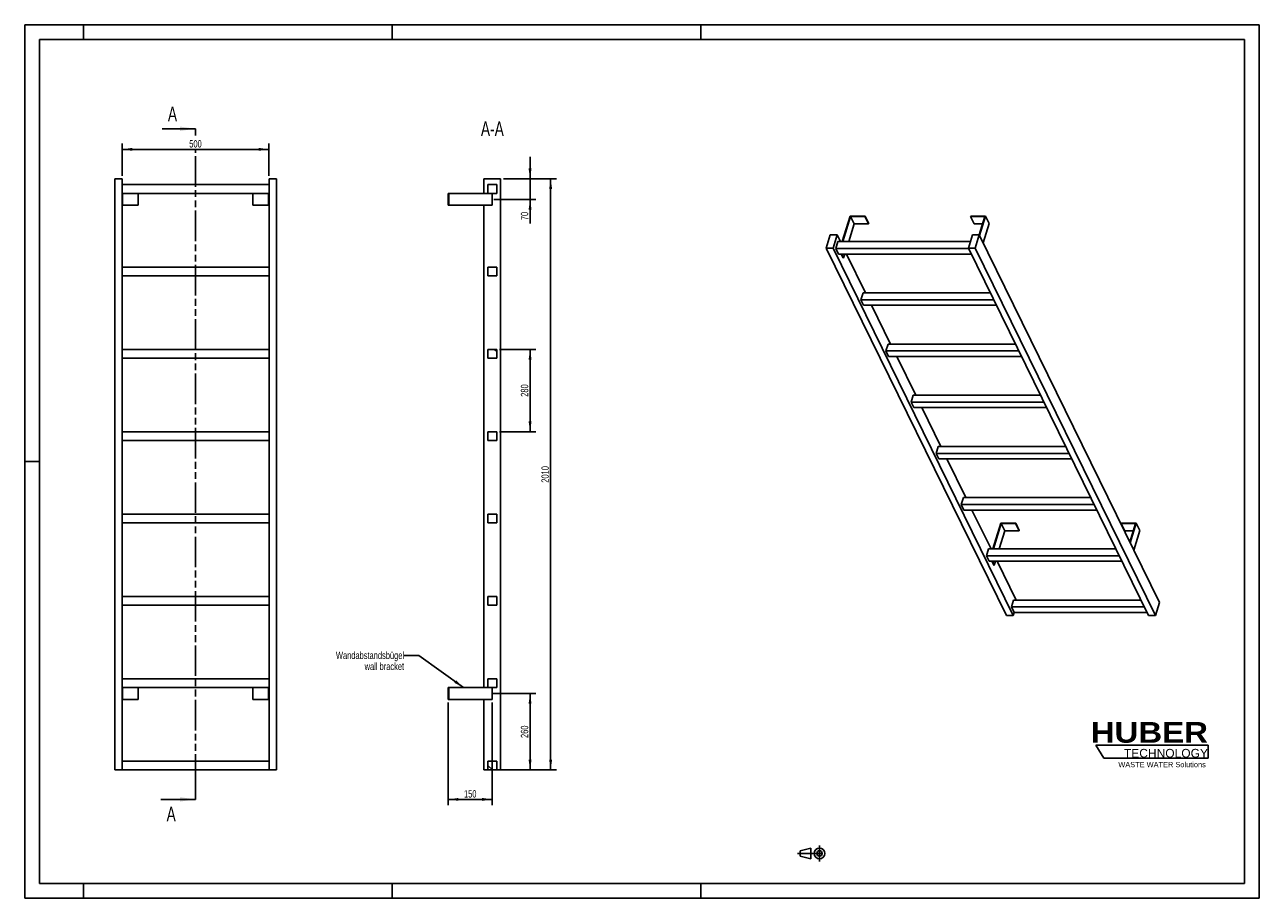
# Model space of a CAD drawing. Header units: millimetres. Extents: x 0 to 4200, y 0 to 2970.
import ezdxf

# ---------------------------------------------------------------- set-up
doc = ezdxf.new("R2010")
doc.units = ezdxf.units.MM
doc.header["$LTSCALE"] = 231
doc.linetypes.add('CENTER', pattern=[0.6, 0.375, -0.075, 0.075, -0.075])
doc.linetypes.add('PHANTOM', pattern=[0.8, 0.45, -0.05, 0.1, -0.05, 0.1, -0.05])
doc.layers.get('0').update_dxf_attribs({"linetype": 'CONTINUOUS'})
for name, color, linetype in [('050_DIMENSIONING', 7, 'CONTINUOUS'), ('053_NOTES', 7, 'CONTINUOUS'), ('HATCHING_BL0', 7, 'CONTINUOUS'), ('HUBER_Logo_BL1', 7, 'CONTINUOUS')]:
    doc.layers.add(name, color=color, linetype=linetype)
doc.styles.get("Standard").update_dxf_attribs({"font": 'txt', "width": 0.7})
doc.styles.add('TEXTSTYLE_2', font='ariblk.ttf')
doc.styles.add('TEXTSTYLE_3', font='arial.ttf')
doc.dimstyles.new('DIMSTYLE_1', dxfattribs={"dimtxt": 25, "dimasz": 35, "dimexe": 2, "dimexo": 1, "dimtad": 1, "dimdec": 1, "dimtxsty": 'STANDARD', "dimblk": '_FILLED', "dimblk1": '_FILLED', "dimblk2": '_FILLED', "dimcen": 0.09, "dimazin": 2, "dimtp": 0.8, "dimtm": 0.8, "dimtfac": 1, "dimtdec": 1, "dimtofl": 0, "dimtmove": 0, "dimatfit": 3, "dimldrblk": '_FILLED', "dimfxl": 1, "dimtolj": 1, "dimarcsym": 0})
doc.dimstyles.new('DIMSTYLE_2', dxfattribs={"dimtxt": 25, "dimasz": 35, "dimexe": 2, "dimexo": 1, "dimtad": 1, "dimdec": 1, "dimtxsty": 'STANDARD', "dimblk": '_FILLED', "dimblk1": '_FILLED', "dimblk2": '_FILLED', "dimcen": 0.09, "dimazin": 2, "dimtp": 0.5, "dimtm": 0.5, "dimtfac": 1, "dimtdec": 1, "dimtofl": 0, "dimtmove": 0, "dimatfit": 3, "dimldrblk": '_FILLED', "dimfxl": 1, "dimtolj": 1, "dimarcsym": 0})
doc.dimstyles.new('DIMSTYLE_3', dxfattribs={"dimtxt": 25, "dimasz": 35, "dimexe": 2, "dimexo": 1, "dimtad": 1, "dimdec": 1, "dimtxsty": 'STANDARD', "dimblk": '_FILLED', "dimblk1": '_FILLED', "dimblk2": '_FILLED', "dimcen": 0.09, "dimazin": 2, "dimtp": 0.3, "dimtm": 0.3, "dimtfac": 1, "dimtdec": 1, "dimtofl": 0, "dimtmove": 0, "dimatfit": 3, "dimldrblk": '_FILLED', "dimfxl": 1, "dimtolj": 1, "dimarcsym": 0})
doc.dimstyles.new('DIMSTYLE_4', dxfattribs={"dimtxt": 25, "dimasz": 35, "dimexe": 2, "dimexo": 1, "dimtad": 1, "dimtxsty": 'STANDARD', "dimblk": '_FILLED', "dimblk1": '_FILLED', "dimblk2": '_FILLED', "dimcen": 0.09, "dimazin": 2, "dimtp": 0.5, "dimtm": 0.5, "dimtfac": 1, "dimtofl": 0, "dimtmove": 0, "dimatfit": 3, "dimldrblk": '_FILLED', "dimfxl": 1, "dimtolj": 1, "dimarcsym": 0})
doc.dimstyles.new('DIMSTYLE_5', dxfattribs={"dimtxt": 25, "dimasz": 35, "dimexe": 2, "dimexo": 1, "dimtad": 1, "dimtxsty": 'STANDARD', "dimblk": '_FILLED', "dimblk1": '_FILLED', "dimblk2": '_FILLED', "dimcen": 0.09, "dimazin": 2, "dimtp": 2, "dimtm": 2, "dimtfac": 1, "dimtofl": 0, "dimtmove": 0, "dimatfit": 3, "dimldrblk": '_FILLED', "dimfxl": 1, "dimtolj": 1, "dimarcsym": 0})
doc.dimstyles.get("Standard").update_dxf_attribs({"dimtxt": 25, "dimasz": 35, "dimexe": 2, "dimexo": 1, "dimtad": 1, "dimtxsty": 'STANDARD', "dimblk": '_FILLED', "dimblk1": '_FILLED', "dimblk2": '_FILLED', "dimcen": 0.09, "dimazin": 2, "dimtol": 1, "dimtp": 0.01, "dimtm": 0.01, "dimtfac": 1, "dimtofl": 0, "dimtmove": 0, "dimatfit": 3, "dimldrblk": '_FILLED', "dimfxl": 1, "dimtolj": 1, "dimarcsym": 0})

# ---------------------------------------------------------------- blocks, each defined once
blk = doc.blocks.new('HUBER_LOGO_BL1', base_point=(3837.5, 503.7))
at = {"layer": 'HUBER_Logo_BL1', "color": 5, "linetype": 'CONTINUOUS'}
for p, q in [((4026.4, 521), (3643.9, 521)), ((3643.9, 521), (3670.9, 476)), ((4026.4, 521), (4026.4, 476)), ((3670.9, 476), (4026.4, 476))]:
    blk.add_line(p, q, dxfattribs=at)
at = {"layer": 'HUBER_Logo_BL1', "color": 2, "linetype": 'CONTINUOUS', "attachment_point": 3, "line_spacing_factor": 0.78}
for s, insert, char_height, width, style in [('HUBER\\P\\fArial;\\H29.25;TECHNOLOGY ', (4025.4, 599.1), 70.2, 387.672, 'TEXTSTYLE_2'), ('WASTE WATER Solutions', (4018, 463.6), 18, 297.033, 'TEXTSTYLE_3')]:
    blk.add_mtext(s, dxfattribs=dict(at, insert=insert, char_height=char_height, width=width, style=style))
blk = doc.blocks.new('_FILLED')
at = {"color": 0, "linetype": 'BYBLOCK'}
blk.add_solid([(0, 0), (-1, 0.143), (-1, -0.143)], dxfattribs=at)
blk = doc.blocks.new('*D0')
at = {"layer": '050_DIMENSIONING', "color": 2, "linetype": 'CONTINUOUS'}
for p, q in [((331.1, 2456.2), (331.1, 2566.2)), ((831.1, 2456.2), (831.1, 2566.2)), ((331.1, 2546.2), (581.1, 2546.2)), ((831.1, 2546.2), (581.1, 2546.2))]:
    blk.add_line(p, q, dxfattribs=at)
at = {"layer": '050_DIMENSIONING', "color": 2, "linetype": 'CONTINUOUS', "xscale": 35, "yscale": 35, "zscale": 35, "rotation": 180}
blk.add_blockref('_FILLED', (331.1, 2546.2), dxfattribs=at)
at = {"layer": '050_DIMENSIONING', "color": 2, "linetype": 'CONTINUOUS', "xscale": 35, "yscale": 35, "zscale": 35}
blk.add_blockref('_FILLED', (831.1, 2546.2), dxfattribs=at)
at = {"layer": '050_DIMENSIONING', "color": 2, "linetype": 'CONTINUOUS', "insert": (581.1, 2577.5), "char_height": 25, "width": 85.714, "attachment_point": 2, "line_spacing_factor": 0.9}
blk.add_mtext('500', dxfattribs=at)
blk = doc.blocks.new('*D1')
at = {"layer": '050_DIMENSIONING', "color": 2, "linetype": 'CONTINUOUS'}
for p, q in [((1590.4, 696.2), (1739.2, 696.2)), ((1719.2, 696.2), (1719.2, 566.2)), ((1719.2, 436.2), (1719.2, 566.2)), ((1629.2, 436.2), (1739.2, 436.2))]:
    blk.add_line(p, q, dxfattribs=at)
at = {"layer": '050_DIMENSIONING', "color": 2, "linetype": 'CONTINUOUS', "xscale": 35, "yscale": 35, "zscale": 35}
for p, rotation in [((1719.2, 696.2), 90), ((1719.2, 436.2), 270)]:
    blk.add_blockref('_FILLED', p, dxfattribs=dict(at, rotation=rotation))
at = {"layer": '050_DIMENSIONING', "color": 2, "linetype": 'CONTINUOUS', "insert": (1687.9, 566.2), "char_height": 25, "width": 88.393, "attachment_point": 2, "rotation": 90, "line_spacing_factor": 0.9}
blk.add_mtext('260', dxfattribs=at)
blk = doc.blocks.new('*D2')
at = {"layer": '050_DIMENSIONING', "color": 2, "linetype": 'CONTINUOUS'}
for p, q in [((1719.2, 2446.2), (1719.2, 2521.2)), ((1719.2, 2521.2), (1719.2, 2411.2)), ((1629.2, 2446.2), (1739.2, 2446.2)), ((1719.2, 2294.4), (1719.2, 2411.2)), ((1595.8, 2376.2), (1739.2, 2376.2)), ((1719.2, 2376.2), (1719.2, 2294.4))]:
    blk.add_line(p, q, dxfattribs=at)
at = {"layer": '050_DIMENSIONING', "color": 2, "linetype": 'CONTINUOUS', "xscale": 35, "yscale": 35, "zscale": 35}
for p, rotation in [((1719.2, 2446.2), 270), ((1719.2, 2376.2), 90)]:
    blk.add_blockref('_FILLED', p, dxfattribs=dict(at, rotation=rotation))
at = {"layer": '050_DIMENSIONING', "color": 2, "linetype": 'CONTINUOUS', "insert": (1687.9, 2333.7), "char_height": 25, "width": 58.929, "attachment_point": 3, "rotation": 90, "line_spacing_factor": 0.9}
blk.add_mtext('70', dxfattribs=at)
blk = doc.blocks.new('*D3')
at = {"layer": '050_DIMENSIONING', "color": 2, "linetype": 'CONTINUOUS'}
for p, q in [((1440.7, 666.2), (1440.7, 316.2)), ((1590.7, 666.2), (1590.7, 316.2)), ((1440.7, 336.2), (1515.7, 336.2)), ((1590.7, 336.2), (1515.7, 336.2))]:
    blk.add_line(p, q, dxfattribs=at)
at = {"layer": '050_DIMENSIONING', "color": 2, "linetype": 'CONTINUOUS', "xscale": 35, "yscale": 35, "zscale": 35, "rotation": 180}
blk.add_blockref('_FILLED', (1440.7, 336.2), dxfattribs=at)
at = {"layer": '050_DIMENSIONING', "color": 2, "linetype": 'CONTINUOUS', "xscale": 35, "yscale": 35, "zscale": 35}
blk.add_blockref('_FILLED', (1590.7, 336.2), dxfattribs=at)
at = {"layer": '050_DIMENSIONING', "color": 2, "linetype": 'CONTINUOUS', "insert": (1515.7, 367.5), "char_height": 25, "width": 77.679, "attachment_point": 2, "line_spacing_factor": 0.9}
blk.add_mtext('150', dxfattribs=at)
blk = doc.blocks.new('*D4')
at = {"layer": '050_DIMENSIONING', "color": 2, "linetype": 'CONTINUOUS'}
for p, q in [((1629.2, 2446.2), (1809.2, 2446.2)), ((1789.2, 2446.2), (1789.2, 1441.2)), ((1789.2, 436.2), (1789.2, 1441.2)), ((1615.7, 436.2), (1809.2, 436.2))]:
    blk.add_line(p, q, dxfattribs=at)
at = {"layer": '050_DIMENSIONING', "color": 2, "linetype": 'CONTINUOUS', "xscale": 35, "yscale": 35, "zscale": 35}
for p, rotation in [((1789.2, 2446.2), 90), ((1789.2, 436.2), 270)]:
    blk.add_blockref('_FILLED', p, dxfattribs=dict(at, rotation=rotation))
at = {"layer": '050_DIMENSIONING', "color": 2, "linetype": 'CONTINUOUS', "insert": (1757.9, 1441.2), "char_height": 25, "width": 109.821, "attachment_point": 2, "rotation": 90, "line_spacing_factor": 0.9}
blk.add_mtext('2010', dxfattribs=at)
blk = doc.blocks.new('*D5')
at = {"layer": '050_DIMENSIONING', "color": 2, "linetype": 'CONTINUOUS'}
for p, q in [((1615.7, 1866.2), (1739.2, 1866.2)), ((1719.2, 1866.2), (1719.2, 1726.2)), ((1719.2, 1586.2), (1719.2, 1726.2)), ((1615.7, 1586.2), (1739.2, 1586.2))]:
    blk.add_line(p, q, dxfattribs=at)
at = {"layer": '050_DIMENSIONING', "color": 2, "linetype": 'CONTINUOUS', "xscale": 35, "yscale": 35, "zscale": 35}
for p, rotation in [((1719.2, 1866.2), 90), ((1719.2, 1586.2), 270)]:
    blk.add_blockref('_FILLED', p, dxfattribs=dict(at, rotation=rotation))
at = {"layer": '050_DIMENSIONING', "color": 2, "linetype": 'CONTINUOUS', "insert": (1687.9, 1726.2), "char_height": 25, "width": 88.393, "attachment_point": 2, "rotation": 90, "line_spacing_factor": 0.9}
blk.add_mtext('280', dxfattribs=at)
blk = doc.blocks.new('PROJEKTIONSMETHODE_1_BL2', base_point=(2680, 152.5))
at = {"color": 2, "linetype": 'CONTINUOUS'}
for p, q in [((2637.8, 161.7), (2674.5, 170.8)), ((2674.5, 134.2), (2674.5, 170.8)), ((2637.8, 143.3), (2637.8, 161.7)), ((2637.8, 143.3), (2674.5, 134.2))]:
    blk.add_line(p, q, dxfattribs=at)
at = {"color": 2, "linetype": 'CENTER'}
for p, q in [((2703.8, 180), (2703.8, 125)), ((2628.7, 152.5), (2731.3, 152.5))]:
    blk.add_line(p, q, dxfattribs=at)
at = {"color": 2, "linetype": 'CONTINUOUS'}
for radius in [18.3, 9.17]:
    blk.add_circle((2703.8, 152.5), radius, dxfattribs=at)
blk = doc.blocks.new('XSEC_FILLED')
at = {"color": 0, "linetype": 'BYBLOCK'}
blk.add_solid([(0, 0), (-1, 0.143), (-1, -0.143)], dxfattribs=at)
blk = doc.blocks.new('HATCHING_BL0', base_point=(522.2, 1476.2))
at = {"layer": 'HATCHING_BL0', "color": 7, "linetype": 'PHANTOM'}
for p, q in [((581.1, 2593), (581.1, 2616.2)), ((581.1, 386.2), (581.1, 2542)), ((581.1, 336.2), (581.1, 386.2))]:
    blk.add_line(p, q, dxfattribs=at)
at = {"layer": 'HATCHING_BL0', "color": 7, "linetype": 'CONTINUOUS', "char_height": 50, "width": 64.286, "attachment_point": 1, "line_spacing_factor": 0.9}
for insert in [(487.2, 2691.2), (482.8, 311.2)]:
    blk.add_mtext('A', dxfattribs=dict(at, insert=insert))
at = {"layer": 'HATCHING_BL0', "color": 7, "linetype": 'CONTINUOUS'}
for points in [[(581.1, 2616.2), (467.6, 2616.2)], [(581.1, 336.2), (463.2, 336.2)]]:
    blk.add_leader(points, dimstyle='STANDARD', override={"dimasz": 52.5, "dimtad": 0, "dimldrblk": 'XSEC_FILLED'}, dxfattribs=at)

msp = doc.modelspace()

# ---------------------------------------------------------------- hatches: boundary and pattern name
at = {"linetype": 'CONTINUOUS'}
h = msp.add_hatch(dxfattribs=at)
h.set_pattern_fill('ANSI31', color=2, angle=90, style=0, pattern_type=2)
h.set_pattern_definition([(135, (1590.67, 436.2), (-239.54, -239.54), [])])
edge = h.paths.add_edge_path()
edge.add_line((1605.672, 436.209), (1575.672, 436.209))
edge.add_line((1575.672, 436.209), (1575.672, 466.209))
edge.add_line((1575.672, 466.209), (1605.672, 466.209))
edge.add_line((1605.672, 436.209), (1605.672, 466.209))
edge = h.paths.add_edge_path()
edge.add_line((1575.672, 716.209), (1575.672, 746.209))
edge.add_line((1575.672, 746.209), (1605.672, 746.209))
edge.add_line((1605.672, 716.209), (1605.672, 746.209))
edge.add_line((1575.672, 716.209), (1605.672, 716.209))
edge = h.paths.add_edge_path()
edge.add_line((1575.672, 996.209), (1575.672, 1026.209))
edge.add_line((1575.672, 1026.209), (1605.672, 1026.209))
edge.add_line((1605.672, 996.209), (1605.672, 1026.209))
edge.add_line((1575.672, 996.209), (1605.672, 996.209))
edge = h.paths.add_edge_path()
edge.add_line((1575.672, 1276.209), (1575.672, 1306.209))
edge.add_line((1575.672, 1306.209), (1605.672, 1306.209))
edge.add_line((1605.672, 1276.209), (1605.672, 1306.209))
edge.add_line((1575.672, 1276.209), (1605.672, 1276.209))
edge = h.paths.add_edge_path()
edge.add_line((1575.672, 1556.209), (1575.672, 1586.209))
edge.add_line((1575.672, 1586.209), (1605.672, 1586.209))
edge.add_line((1605.672, 1556.209), (1605.672, 1586.209))
edge.add_line((1575.672, 1556.209), (1605.672, 1556.209))
edge = h.paths.add_edge_path()
edge.add_line((1575.672, 1836.209), (1575.672, 1866.209))
edge.add_line((1575.672, 1866.209), (1605.672, 1866.209))
edge.add_line((1605.672, 1836.209), (1605.672, 1866.209))
edge.add_line((1575.672, 1836.209), (1605.672, 1836.209))
edge = h.paths.add_edge_path()
edge.add_line((1575.672, 2116.209), (1575.672, 2146.209))
edge.add_line((1575.672, 2146.209), (1605.672, 2146.209))
edge.add_line((1605.672, 2116.209), (1605.672, 2146.209))
edge.add_line((1575.672, 2116.209), (1605.672, 2116.209))
edge = h.paths.add_edge_path()
edge.add_line((1575.672, 2396.209), (1575.672, 2426.209))
edge.add_line((1575.672, 2426.209), (1605.672, 2426.209))
edge.add_line((1605.672, 2396.209), (1605.672, 2426.209))
edge.add_line((1575.672, 2396.209), (1605.672, 2396.209))

# ---------------------------------------------------------------- linework, layer by layer
at = {"color": 7, "linetype": 'CONTINUOUS'}
for p, q in [((0, 2970), (4200, 2970)), ((0, 0), (0, 2970)), ((4200, 0), (4200, 2970)), ((306.128, 2446.209), (331.128, 2446.209)), ((306.128, 436.209), (306.128, 2446.209)), ((331.128, 436.209), (331.128, 2446.209)), ((831.128, 2446.209), (856.128, 2446.209)), ((831.128, 436.209), (831.128, 2446.209)), ((856.128, 436.209), (856.128, 2446.209)), ((1562.172, 2446.209), (1619.172, 2446.209)), ((1562.172, 2396.209), (1562.172, 2446.209)), ((1619.172, 436.209), (1619.172, 2446.209)), ((831.128, 2426.209), (331.128, 2426.209)), ((331.128, 2396.209), (831.128, 2396.209)), ((333.128, 2396.209), (333.128, 2356.209)), ((386.128, 2396.209), (386.128, 2356.209)), ((776.128, 2396.209), (776.128, 2356.209)), ((829.128, 2396.209), (829.128, 2356.209)), ((1440.672, 2396.209), (1442.672, 2396.209)), ((1440.672, 2396.209), (1440.672, 2356.209)), ((1442.672, 2396.209), (1575.672, 2396.209)), ((1442.672, 2396.209), (1442.672, 2356.209)), ((1575.672, 2426.209), (1605.672, 2426.209)), ((1575.672, 2396.209), (1575.672, 2426.209)), ((1575.672, 2396.209), (1605.672, 2396.209)), ((1590.672, 2396.209), (1590.672, 2356.209)), ((1605.672, 2396.209), (1605.672, 2426.209)), ((331.128, 2356.209), (333.128, 2356.209)), ((333.128, 2356.209), (386.128, 2356.209)), ((776.128, 2356.209), (829.128, 2356.209)), ((829.128, 2356.209), (831.128, 2356.209)), ((1440.672, 2356.209), (1442.672, 2356.209)), ((1590.672, 2356.209), (1442.672, 2356.209)), ((1562.172, 716.209), (1562.172, 2356.209)), ((2808.243, 2319.536), (2781.327, 2232.436)), ((2783.169, 2232.436), (2809.601, 2317.97)), ((2858.901, 2319.536), (2808.243, 2319.536)), ((2809.601, 2317.97), (2858.417, 2317.97)), ((2809.601, 2317.97), (2821.802, 2293.105)), ((2858.417, 2317.97), (2858.901, 2319.536)), ((2858.417, 2317.97), (2870.619, 2293.105)), ((2858.901, 2319.536), (2871.103, 2294.672)), ((3218.115, 2319.536), (3217.631, 2317.97)), ((3217.631, 2317.97), (3229.832, 2293.105)), ((3217.631, 2317.97), (3266.447, 2317.97)), ((3268.773, 2319.536), (3218.115, 2319.536)), ((3266.447, 2317.97), (3247.126, 2255.446)), ((3248.26, 2253.154), (3268.773, 2319.536)), ((3268.773, 2319.536), (3280.975, 2294.672)), ((2821.802, 2293.105), (2803.054, 2232.436)), ((2821.802, 2293.105), (2870.619, 2293.105)), ((2870.619, 2293.105), (2871.103, 2294.672)), ((3229.832, 2293.105), (3258.763, 2293.105)), ((3260.461, 2228.29), (3280.975, 2294.672)), ((2740.553, 2255.443), (2726.755, 2210.793)), ((2763.58, 2255.443), (2740.553, 2255.443)), ((2749.782, 2210.793), (2763.58, 2255.443)), ((2766.413, 2232.436), (2759.151, 2208.936)), ((2774.87, 2232.436), (2763.58, 2255.443)), ((3217, 2232.436), (2766.413, 2232.436)), ((3224.11, 2255.443), (3210.312, 2210.793)), ((3247.137, 2255.443), (3224.11, 2255.443)), ((3233.339, 2210.793), (3247.137, 2255.443)), ((3860.271, 1006.007), (3247.137, 2255.443)), ((3339.889, 961.357), (2726.755, 2210.793)), ((2726.755, 2210.793), (2749.782, 2210.793)), ((3362.916, 961.357), (2749.782, 2210.793)), ((2768.302, 2190.287), (2759.151, 2208.936)), ((3211.224, 2208.936), (2759.151, 2208.936)), ((2768.302, 2190.287), (3220.375, 2190.287)), ((2784.135, 2177.173), (2777.699, 2190.287)), ((2779.541, 2190.287), (2785.977, 2177.173)), ((2790.029, 2190.287), (2785.977, 2177.173)), ((2860.282, 2058.385), (2795.553, 2190.287)), ((3823.447, 961.357), (3210.312, 2210.793)), ((3210.312, 2210.793), (3233.339, 2210.793)), ((3846.473, 961.357), (3233.339, 2210.793)), ((831.128, 2146.209), (331.128, 2146.209)), ((1575.672, 2146.209), (1605.672, 2146.209)), ((1575.672, 2116.209), (1575.672, 2146.209)), ((1605.672, 2116.209), (1605.672, 2146.209)), ((2784.135, 2177.173), (2785.977, 2177.173)), ((331.128, 2116.209), (831.128, 2116.209)), ((1575.672, 2116.209), (1605.672, 2116.209)), ((2851.824, 2058.385), (2844.562, 2034.885)), ((3285.103, 2058.385), (2851.824, 2058.385)), ((3296.636, 2034.885), (2844.562, 2034.885)), ((2853.714, 2016.237), (2844.562, 2034.885)), ((2853.714, 2016.237), (3305.787, 2016.237)), ((2945.693, 1884.334), (2880.965, 2016.237)), ((831.128, 1866.209), (331.128, 1866.209)), ((1575.672, 1866.209), (1605.672, 1866.209)), ((1575.672, 1836.209), (1575.672, 1866.209)), ((1605.672, 1836.209), (1605.672, 1866.209)), ((2937.236, 1884.334), (2929.974, 1860.834)), ((2939.125, 1842.186), (2929.974, 1860.834)), ((3382.047, 1860.834), (2929.974, 1860.834)), ((3370.515, 1884.334), (2937.236, 1884.334)), ((331.128, 1836.209), (831.128, 1836.209)), ((1575.672, 1836.209), (1605.672, 1836.209)), ((2939.125, 1842.186), (3391.198, 1842.186)), ((3031.105, 1710.283), (2966.377, 1842.186)), ((3022.648, 1710.283), (3015.386, 1686.783)), ((3024.537, 1668.135), (3015.386, 1686.783)), ((3467.459, 1686.783), (3015.386, 1686.783)), ((3455.927, 1710.283), (3022.648, 1710.283)), ((3024.537, 1668.135), (3476.61, 1668.135)), ((3116.517, 1536.232), (3051.788, 1668.135)), ((831.128, 1586.209), (331.128, 1586.209)), ((331.128, 1556.209), (831.128, 1556.209)), ((1575.672, 1586.209), (1605.672, 1586.209)), ((1575.672, 1556.209), (1575.672, 1586.209)), ((1575.672, 1556.209), (1605.672, 1556.209)), ((1605.672, 1556.209), (1605.672, 1586.209)), ((3108.059, 1536.232), (3100.797, 1512.733)), ((3552.871, 1512.733), (3100.797, 1512.733)), ((3109.949, 1494.084), (3100.797, 1512.733)), ((3541.339, 1536.232), (3108.059, 1536.232)), ((3109.949, 1494.084), (3562.022, 1494.084)), ((3201.929, 1362.182), (3137.2, 1494.084)), ((3193.471, 1362.182), (3186.209, 1338.682)), ((3626.75, 1362.182), (3193.471, 1362.182)), ((831.128, 1306.209), (331.128, 1306.209)), ((1575.672, 1306.209), (1605.672, 1306.209)), ((1575.672, 1276.209), (1575.672, 1306.209)), ((1605.672, 1276.209), (1605.672, 1306.209)), ((3638.282, 1338.682), (3186.209, 1338.682)), ((3195.36, 1320.034), (3186.209, 1338.682)), ((3195.36, 1320.034), (3647.434, 1320.034)), ((3287.34, 1188.131), (3222.612, 1320.034)), ((331.128, 1276.209), (831.128, 1276.209)), ((1575.672, 1276.209), (1605.672, 1276.209)), ((3320.713, 1275.232), (3293.797, 1188.131)), ((3295.639, 1188.131), (3322.071, 1273.665)), ((3371.371, 1275.232), (3320.713, 1275.232)), ((3334.273, 1248.801), (3322.071, 1273.665)), ((3322.071, 1273.665), (3370.887, 1273.665)), ((3370.887, 1273.665), (3371.371, 1275.232)), ((3383.089, 1248.801), (3370.887, 1273.665)), ((3383.573, 1250.367), (3371.371, 1275.232)), ((3730.585, 1275.232), (3730.101, 1273.665)), ((3742.303, 1248.801), (3730.101, 1273.665)), ((3730.101, 1273.665), (3778.917, 1273.665)), ((3781.244, 1275.232), (3730.585, 1275.232)), ((3778.917, 1273.665), (3759.6, 1211.153)), ((3760.73, 1208.85), (3781.244, 1275.232)), ((3793.445, 1250.367), (3781.244, 1275.232)), ((3334.273, 1248.801), (3315.524, 1188.131)), ((3383.089, 1248.801), (3334.273, 1248.801)), ((3383.573, 1250.367), (3383.089, 1248.801)), ((3771.234, 1248.801), (3742.303, 1248.801)), ((3793.445, 1250.367), (3772.932, 1183.985)), ((3278.883, 1188.131), (3271.621, 1164.631)), ((3712.162, 1188.131), (3278.883, 1188.131)), ((3280.772, 1145.983), (3271.621, 1164.631)), ((3723.694, 1164.631), (3271.621, 1164.631)), ((3280.772, 1145.983), (3732.845, 1145.983)), ((3296.605, 1132.868), (3290.169, 1145.983)), ((3298.447, 1132.868), (3292.011, 1145.983)), ((3302.5, 1145.983), (3298.447, 1132.868)), ((3372.752, 1014.08), (3308.024, 1145.983)), ((3298.447, 1132.868), (3296.605, 1132.868)), ((831.128, 1026.209), (331.128, 1026.209)), ((1575.672, 1026.209), (1605.672, 1026.209)), ((1575.672, 996.209), (1575.672, 1026.209)), ((1605.672, 996.209), (1605.672, 1026.209)), ((3364.295, 1014.08), (3357.033, 990.58)), ((3797.574, 1014.08), (3364.295, 1014.08)), ((331.128, 996.209), (831.128, 996.209)), ((1575.672, 996.209), (1605.672, 996.209)), ((3809.106, 990.58), (3357.033, 990.58)), ((3366.184, 971.932), (3357.033, 990.58)), ((3362.916, 961.357), (3366.184, 971.932)), ((3366.184, 971.932), (3818.257, 971.932)), ((3846.473, 961.357), (3860.271, 1006.007)), ((3339.889, 961.357), (3362.916, 961.357)), ((3823.447, 961.357), (3846.473, 961.357)), ((831.128, 746.209), (331.128, 746.209)), ((331.128, 716.209), (831.128, 716.209)), ((333.128, 676.209), (333.128, 716.209)), ((386.128, 676.209), (386.128, 716.209)), ((776.128, 676.209), (776.128, 716.209)), ((829.128, 676.209), (829.128, 716.209)), ((1440.672, 716.209), (1442.672, 716.209)), ((1440.672, 676.209), (1440.672, 716.209)), ((1442.672, 716.209), (1575.672, 716.209)), ((1442.672, 676.209), (1442.672, 716.209)), ((1575.672, 746.209), (1605.672, 746.209)), ((1575.672, 716.209), (1575.672, 746.209)), ((1575.672, 716.209), (1605.672, 716.209)), ((1590.672, 676.209), (1590.672, 716.209)), ((1605.672, 716.209), (1605.672, 746.209)), ((333.128, 676.209), (331.128, 676.209)), ((386.128, 676.209), (333.128, 676.209)), ((829.128, 676.209), (776.128, 676.209)), ((831.128, 676.209), (829.128, 676.209)), ((1442.672, 676.209), (1440.672, 676.209)), ((1590.672, 676.209), (1442.672, 676.209)), ((1562.172, 436.209), (1562.172, 676.209)), ((831.128, 466.209), (331.128, 466.209)), ((1575.672, 466.209), (1605.672, 466.209)), ((1575.672, 436.209), (1575.672, 466.209)), ((1605.672, 436.209), (1605.672, 466.209)), ((306.128, 436.209), (331.128, 436.209)), ((331.128, 436.209), (831.128, 436.209)), ((831.128, 436.209), (856.128, 436.209)), ((1562.172, 436.209), (1575.672, 436.209)), ((1605.672, 436.209), (1575.672, 436.209)), ((1605.672, 436.209), (1619.172, 436.209)), ((0, 0), (4200, 0))]:
    msp.add_line(p, q, dxfattribs=at)
at = {"color": 3, "linetype": 'CONTINUOUS'}
for p, q in [((0, 2970), (0, 0)), ((4200, 2970), (0, 2970)), ((200, 2970), (200, 2920)), ((1250, 2970), (1250, 2920)), ((2300, 2970), (2300, 2920)), ((4200, 2970), (4200, 0)), ((0, 1485), (50, 1485)), ((200, 0), (200, 50)), ((1250, 0), (1250, 50)), ((2300, 0), (2300, 50)), ((4200, 0), (0, 0))]:
    msp.add_line(p, q, dxfattribs=at)
at = {"color": 5, "linetype": 'CONTINUOUS'}
for p, q in [((50, 2920), (50, 50)), ((4150, 2920), (50, 2920)), ((4150, 50), (4150, 2920)), ((50, 50), (4150, 50))]:
    msp.add_line(p, q, dxfattribs=at)

# ---------------------------------------------------------------- block references
at = {"color": 2, "linetype": 'CONTINUOUS'}
msp.add_blockref('PROJEKTIONSMETHODE_1_BL2', (2680, 152.5), dxfattribs=at)
at = {"layer": 'HATCHING_BL0'}
msp.add_blockref('HATCHING_BL0', (522.165, 1476.209), dxfattribs=at)
at = {"layer": 'HUBER_Logo_BL1'}
msp.add_blockref('HUBER_LOGO_BL1', (3837.497, 503.742), dxfattribs=at)

# ---------------------------------------------------------------- texts
at = {"layer": '053_NOTES', "color": 2, "linetype": 'CONTINUOUS', "attachment_point": 3, "line_spacing_factor": 0.9}
for s, insert, char_height, width in [('A-A', (1629.988, 2641.209), 50, 182.14286), ('Wandabstandsbügel\\Pwall bracket', (1290.672, 838.425), 25, 472.67857)]:
    msp.add_mtext(s, dxfattribs=dict(at, insert=insert, char_height=char_height, width=width))

# ---------------------------------------------------------------- dimensions: what is measured, and where the dimension line sits
at = {"layer": '050_DIMENSIONING', "color": 2, "linetype": 'CONTINUOUS'}
for base, p1, p2, dimstyle, picture, middle in [((831.128, 2546.209), (331.128, 2455.209), (831.128, 2455.209), 'DIMSTYLE_1', '*D0', (577.556, 2546.209)), ((1590.672, 336.209), (1440.672, 667.209), (1590.672, 667.209), 'DIMSTYLE_4', '*D3', (1512.101, 336.209))]:
    dim = msp.add_linear_dim(base=base, p1=p1, p2=p2, dimstyle=dimstyle, dxfattribs=at)
    dim.commit()
    dim.dimension.update_dxf_attribs({"geometry": picture, "text_midpoint": middle, "dimtype": 160})
for base, p1, p2, angle, dimstyle, picture, middle in [((1719.172, 2376.209), (1628.172, 2446.209), (1594.816, 2376.209), 270, 'DIMSTYLE_3', '*D2', (1719.172, 2310.513)), ((1789.172, 2446.209), (1614.672, 436.209), (1628.172, 2446.209), 90, 'DIMSTYLE_5', '*D4', (1789.172, 1437.637)), ((1719.172, 1586.209), (1614.672, 1866.209), (1614.672, 1586.209), 270, 'DIMSTYLE_4', '*D5', (1719.172, 1722.637)), ((1719.172, 696.209), (1628.172, 436.209), (1589.41, 696.209), 90, 'DIMSTYLE_2', '*D1', (1719.172, 562.637))]:
    dim = msp.add_linear_dim(base=base, p1=p1, p2=p2, angle=angle, dimstyle=dimstyle, dxfattribs=at)
    dim.commit()
    dim.dimension.update_dxf_attribs({"geometry": picture, "text_midpoint": middle, "dimtype": 160})

# ---------------------------------------------------------------- leaders
at = {"layer": '053_NOTES', "color": 2, "linetype": 'CONTINUOUS'}
msp.add_leader([(1493.239, 716.209), (1340.672, 825.925), (1290.672, 825.925)], dimstyle='STANDARD', override={"dimtad": 0}, dxfattribs=at)

doc.saveas('drawing.dxf')
